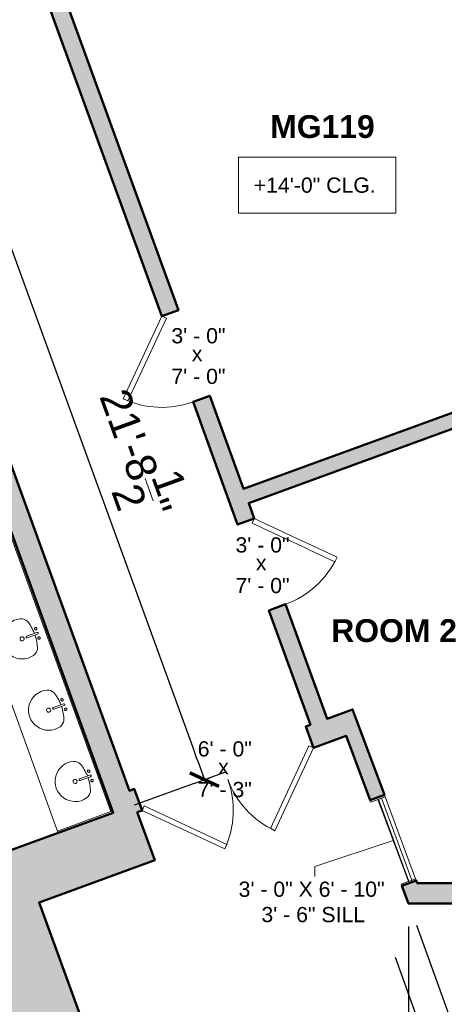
# Model space of a CAD drawing. Header units: inches. Extents: x -2078 to 109126, y -964 to 6385.
# Tile 64 of 137: x 8594 to 8762, y 4248 to 4636. Entities that reach past the tile are written whole.
import ezdxf

# ---------------------------------------------------------------- set-up
doc = ezdxf.new("R2010")
doc.units = ezdxf.units.IN
doc.header["$MEASUREMENT"] = 0
for name, color, linetype, lineweight in [('A-ANNO', 2, 'Continuous', 5), ('A-ANNO-DIMS', 1, 'Continuous', 9), ('A-CASE', 4, 'Continuous', 9), ('A-DETAIL-3', 40, 'Continuous', 15), ('A-DOOR', 1, 'Continuous', 18), ('A-FIXT', 150, 'Continuous', 9), ('A-WALL', 3, 'Continuous', 40), ('A-WINDOWS', 2, 'Continuous', 18)]:
    doc.layers.add(name, color=color, linetype=linetype, lineweight=lineweight)
doc.layers.add('A-HATCH', color=9, linetype='Continuous')
doc.styles.add('Arial_1', font='arial.ttf', dxfattribs={"height": 0.0625})
doc.styles.add('Arial_2', font='arial.ttf', dxfattribs={"height": 3})
doc.styles.add('Arial_B_1', font='arialbd.ttf', dxfattribs={"height": 3})
doc.styles.add('Jay Cad', font='arial.ttf', dxfattribs={"height": 0.125})
doc.dimstyles.new('Jay Cad - DIMS', dxfattribs={"dimtxt": 0.125, "dimasz": 0.09375, "dimexe": 0.09375, "dimexo": 0.09375, "dimgap": 0.046875, "dimtad": 1, "dimdec": 1, "dimzin": 0, "dimdsep": 46, "dimlunit": 4, "dimtxsty": 'Jay Cad', "dimblk": 'ARCHTICK', "dimcen": 0.09, "dimclrd": 1, "dimclre": 1, "dimclrt": 256, "dimadec": 0, "dimazin": 0, "dimtfac": 1, "dimtdec": 1, "dimtofl": 0, "dimtmove": 1, "dimatfit": 3, "dimfxl": 1, "dimtolj": 1, "dimtzin": 0, "dimarcsym": 0})

# ---------------------------------------------------------------- blocks, each defined once
blk = doc.blocks.new('JC_DOOR_SINGLE PANEL - SINGLE DOOR-1479750-Munger Science Center _ Ahmanson Lecture Hall-1st Floor')
at = {"layer": 'A-DOOR', "lineweight": 20}
for p, q in [((-7.46, 28.96), (-8.87, 27.54)), ((-8.87, 27.54), (16.59, 2.09)), ((18, 3.5), (-7.46, 28.96)), ((16.59, 2.09), (18, 3.5))]:
    blk.add_line(p, q, dxfattribs=at)
at = {"layer": 'A-DOOR', "lineweight": 9}
blk.add_arc((18, 3.5), 36, 135, 180, dxfattribs=at)
blk = doc.blocks.new('JC_DOOR_SINGLE PANEL - SINGLE DOOR-1491117-Munger Science Center _ Ahmanson Lecture Hall-1st Floor')
at = {"layer": 'A-DOOR', "lineweight": 20}
for p, q in [((-8.87, -27.54), (16.59, -2.09)), ((18, -3.5), (-7.46, -28.96)), ((16.59, -2.09), (18, -3.5)), ((-7.46, -28.96), (-8.87, -27.54))]:
    blk.add_line(p, q, dxfattribs=at)
at = {"layer": 'A-DOOR', "lineweight": 9}
blk.add_arc((18, -3.5), 36, 180, 225, dxfattribs=at)
blk = doc.blocks.new('JC_DOUBLE DOOR - DOUBLE DOOR-1493018-Munger Science Center _ Ahmanson Lecture Hall-1st Floor')
at = {"layer": 'A-DOOR', "lineweight": 20}
for p, q in [((-36, 4.5), (-10.54, 29.96)), ((-9.13, 28.54), (-34.59, 3.09)), ((-10.54, 29.96), (-9.13, 28.54)), ((10.54, 29.96), (9.13, 28.54)), ((9.13, 28.54), (34.59, 3.09)), ((36, 4.5), (10.54, 29.96)), ((-34.59, 3.09), (-36, 4.5)), ((34.59, 3.09), (36, 4.5))]:
    blk.add_line(p, q, dxfattribs=at)
at = {"layer": 'A-DOOR', "lineweight": 9}
for centre, start, end in [((-36, 4.5), 0, 45), ((36, 4.5), 135, 180)]:
    blk.add_arc(centre, 36, start, end, dxfattribs=at)
blk = doc.blocks.new('Sink Vanity-Round - 19_ x 19_-1499956-Munger Science Center _ Ahmanson Lecture Hall-1st Floor')
at = {"layer": 'A-FIXT'}
for p, q in [((3.43, 9.73), (3.43, 5.36)), ((4.18, 9.73), (4.18, 5.36))]:
    blk.add_line(p, q, dxfattribs=at)
for centre, radius, start, end in [((3.81, -9.17), 17.81, 91.2067, 109.2086), ((1.81, 9.73), 0.5, 360, 180), ((1.81, 9.73), 0.5, 180, 360), ((3.81, 9.73), 0.375, 360, 180), ((3.81, -9.17), 17.81, 70.7914, 88.7933), ((5.81, 9.73), 0.5, 360, 180), ((5.81, 9.73), 0.5, 180, 360), ((3.81, 3.35), 7.93, 165.3071, 14.6929), ((0.05, 4.11), 4.12, 120.7927, 162.1904), ((3.81, 3.35), 0.813, 360, 180), ((3.81, 5.36), 0.375, 180, 360), ((7.56, 4.11), 4.12, 17.8096, 59.2073), ((3.81, 3.35), 0.813, 180, 360)]:
    blk.add_arc(centre, radius, start, end, dxfattribs=at)
blk = doc.blocks.new('JC_WINDOW LOUVERS - LOUVERS-1573875-Munger Science Center _ Ahmanson Lecture Hall-1st Floor')
for p, q in [((-17.25, 3.25), (-18, 3.25)), ((-17.25, 3.25), (-17.25, -2.75)), ((-17.25, -1.25), (-17.25, 0.25)), ((17.25, 0.25), (-17.25, 0.25)), ((-17.25, 0.08), (17.25, 0.08)), ((17.25, 3.25), (18, 3.25)), ((17.25, 3.25), (17.25, -2.75)), ((17.25, 0.25), (17.25, -1.25)), ((-18, -2.75), (-17.25, -2.75)), ((-17.25, -2.75), (-17.25, -1.25)), ((17.25, -1.25), (-17.25, -1.25)), ((17.25, -2.75), (-17.25, -2.75)), ((-17.25, -2.75), (17.25, -2.75)), ((17.25, -1.25), (17.25, -2.75)), ((18, -2.75), (17.25, -2.75))]:
    blk.add_line(p, q)
blk = doc.blocks.new('JC- existing door Tag_quad - JC- existing door Tag_quad-839775-Munger Science Center _ Ahmanson Lecture Hall-1st Floor')
at = {"layer": 'A-ANNO', "insert": (-0.0234, 0.0378), "char_height": 0.0625, "width": 0.0505, "attachment_point": 1, "style": 'Arial_1', "bg_fill": 3, "box_fill_scale": 1.25, "bg_fill_color": 256, "bg_fill_true_color": 13158600, "bg_fill_transparency": 0}
blk.add_mtext('x', dxfattribs=at)
blk = doc.blocks.new('_ArchTick')
at = {"color": 0, "linetype": 'ByBlock', "const_width": 0.15}
blk.add_lwpolyline([(-0.5, -0.5), (0.5, 0.5)], dxfattribs=at)
blk = doc.blocks.new('*D3291')
at = {"layer": 'A-ANNO-DIMS', "color": 1, "lineweight": -2, "transparency": 16777216}
for p, q in [((8742.4, 4266.49), (8827.73, 4032.05)), ((8669.91, 4243.44), (8756.31, 4006.05)), ((8824.65, 4040.51), (8753.23, 4014.51))]:
    blk.add_line(p, q, dxfattribs=at)
at = {"layer": 'Defpoints', "color": 0, "transparency": 16777216}
for p in [(8739.32, 4274.95), (8666.83, 4251.9), (8753.23, 4014.51)]:
    blk.add_point(p, dxfattribs=at)
at = {"layer": 'A-ANNO-DIMS', "color": 1, "lineweight": -2, "transparency": 16777216, "xscale": 9, "yscale": 9, "zscale": 9}
for p, rotation in [((8824.65, 4040.51), 20.00000000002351), ((8753.23, 4014.51), 200.0000000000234)]:
    blk.add_blockref('_ArchTick', p, dxfattribs=dict(at, rotation=rotation))
at = {"layer": 'A-ANNO-DIMS', "color": 2, "transparency": 16777216, "insert": (8785.31, 4037.49), "char_height": 12, "width": 0.8017, "attachment_point": 5, "rotation": 20, "style": 'Jay Cad'}
blk.add_mtext('\\A1;6\'-4"', dxfattribs=at)
blk = doc.blocks.new('*D3294')
at = {"layer": 'A-ANNO-DIMS', "color": 1, "lineweight": -2, "transparency": 16777216}
for p, q in [((10977.56, 4494.19), (10977.56, 4056.18)), ((8747.72, 4278.69), (8747.72, 4056.18)), ((8747.72, 4065.18), (10977.56, 4065.18))]:
    blk.add_line(p, q, dxfattribs=at)
at = {"layer": 'Defpoints', "color": 0, "transparency": 16777216}
for p in [(10977.56, 4503.19), (8747.72, 4287.69), (10977.56, 4065.18)]:
    blk.add_point(p, dxfattribs=at)
at = {"layer": 'A-ANNO-DIMS', "color": 1, "lineweight": -2, "transparency": 16777216, "xscale": 9, "yscale": 9, "zscale": 9, "rotation": 180}
blk.add_blockref('_ArchTick', (8747.72, 4065.18), dxfattribs=at)
at = {"layer": 'A-ANNO-DIMS', "color": 1, "lineweight": -2, "transparency": 16777216, "xscale": 9, "yscale": 9, "zscale": 9}
blk.add_blockref('_ArchTick', (10977.56, 4065.18), dxfattribs=at)
at = {"layer": 'A-ANNO-DIMS', "color": 2, "transparency": 16777216, "insert": (9862.64, 4075.81), "char_height": 12, "width": 2.0166, "attachment_point": 5, "style": 'Jay Cad'}
blk.add_mtext('\\A1;185\'-10"', dxfattribs=at)
blk = doc.blocks.new('*D3295')
at = {"layer": 'A-ANNO-DIMS', "color": 1, "lineweight": -2, "transparency": 16777216}
for p, q in [((8750.79, 4279.23), (8849.31, 4006.86)), ((7452.77, 4104.06), (7645.46, 3571.37)), ((8846.25, 4015.32), (7642.4, 3579.84))]:
    blk.add_line(p, q, dxfattribs=at)
at = {"layer": 'Defpoints', "color": 0, "transparency": 16777216}
for p in [(8747.72, 4287.69), (7449.71, 4112.52), (7642.4, 3579.84)]:
    blk.add_point(p, dxfattribs=at)
at = {"layer": 'A-ANNO-DIMS', "color": 1, "lineweight": -2, "transparency": 16777216, "xscale": 9, "yscale": 9, "zscale": 9}
for p, rotation in [((8846.25, 4015.32), 19.8872031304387), ((7642.4, 3579.84), 199.8872031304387)]:
    blk.add_blockref('_ArchTick', p, dxfattribs=dict(at, rotation=rotation))
at = {"layer": 'A-ANNO-DIMS', "color": 2, "transparency": 16777216, "insert": (8240.71, 3807.57), "char_height": 12, "width": 1.8435, "attachment_point": 5, "rotation": 19.8872, "style": 'Jay Cad'}
blk.add_mtext('\\A1;106\'-8"', dxfattribs=at)
blk = doc.blocks.new('*D3317')
at = {"layer": 'A-ANNO-DIMS', "color": 1, "lineweight": -2, "transparency": 16777216}
for p, q in [((8550.56, 4571.36), (8586.51, 4584.45)), ((8578.05, 4581.37), (8667.15, 4336.58)), ((8639.65, 4326.57), (8675.6, 4339.66))]:
    blk.add_line(p, q, dxfattribs=at)
at = {"layer": 'Defpoints', "color": 0, "transparency": 16777216}
for p in [(8542.1, 4568.29), (8667.15, 4336.58), (8631.19, 4323.5)]:
    blk.add_point(p, dxfattribs=at)
at = {"layer": 'A-ANNO-DIMS', "color": 1, "lineweight": -2, "transparency": 16777216, "xscale": 9, "yscale": 9, "zscale": 9}
for p, rotation in [((8578.05, 4581.37), 110.0000000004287), ((8667.15, 4336.58), 290.0000000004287)]:
    blk.add_blockref('_ArchTick', p, dxfattribs=dict(at, rotation=rotation))
at = {"layer": 'A-ANNO-DIMS', "color": 2, "transparency": 16777216, "insert": (8640.13, 4465.36), "char_height": 12, "width": 1.4974, "attachment_point": 5, "rotation": 290, "style": 'Jay Cad'}
blk.add_mtext('\\A1;21\'-8{\\H1x;\\S1/2;}"', dxfattribs=at)

msp = doc.modelspace()

# ---------------------------------------------------------------- linework, layer by layer
at = {"layer": 'A-ANNO'}
for p, q in [((8741.655, 4312.617), (8710.786, 4302.277)), ((8710.786, 4302.277), (8710.786, 4298.353))]:
    msp.add_line(p, q, dxfattribs=at)
at = {"layer": 'A-CASE'}
msp.add_line((8558.901, 4454.979), (8609.536, 4315.445), dxfattribs=at)
at = {"layer": 'A-DETAIL-3'}
for p, q in [((8630.233, 4323.944), (8566.275, 4499.666)), ((8609.226, 4316.298), (8630.233, 4323.944))]:
    msp.add_line(p, q, dxfattribs=at)
at = {"layer": 'A-WALL', "lineweight": 50}
for points in [[(8640.677, 4323.755), (8642.557, 4324.439), (8639.479, 4332.896), (8637.599, 4332.212), (8564.749, 4532.366)], [(8566.723, 4500.628), (8631.194, 4323.496), (8480.843, 4268.772)], [(8775.058, 4484.936), (8682.589, 4451.28), (8669.25, 4487.928), (8662.672, 4485.534), (8680.286, 4437.14), (8686.864, 4439.534), (8684.641, 4445.642), (8775.058, 4478.551)], [(8634.189, 4199.626), (8601.965, 4288.161), (8647.588, 4304.767), (8640.677, 4323.755)], [(8775.058, 4295.692), (8751.15, 4295.692), (8750.742, 4296.791), (8745.118, 4294.7), (8747.724, 4287.692), (8802.058, 4287.692)]]:
    msp.add_lwpolyline(points, dxfattribs=at)
msp.add_lwpolyline([(8710.215, 4349.064), (8723.149, 4353.772), (8732.569, 4328.442), (8738.193, 4330.533), (8725.65, 4364.26), (8715.594, 4360.6), (8699.177, 4405.705), (8692.599, 4403.311), (8709.016, 4358.205), (8707.136, 4357.521)], close=True, dxfattribs=at)

# ---------------------------------------------------------------- block references
at = {"layer": 'A-FIXT', "rotation": 290.0000000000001}
for p in [(8590.801, 4394.52), (8601.258, 4366.401), (8611.715, 4338.283)]:
    msp.add_blockref('Sink Vanity-Round - 19_ x 19_-1499956-Munger Science Center _ Ahmanson Lecture Hall-1st Floor', p, dxfattribs=at)
at = {"layer": 'A-WINDOWS', "rotation": 110.3999999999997}
msp.add_blockref('JC_WINDOW LOUVERS - LOUVERS-1573875-Munger Science Center _ Ahmanson Lecture Hall-1st Floor', (8741.89, 4312.704), dxfattribs=at)

# ---------------------------------------------------------------- texts
at = {"layer": 'A-ANNO', "attachment_point": 1}
for s, insert, char_height, width, style in [('MG119', (8693.145, 4598.598), 9, 52.722, 'Arial_B_1'), ('ROOM 2', (8717.224, 4399.843), 9, 61.206, 'Arial_B_1'), ('3\' - 0" X 6\' - 10"', (8680.663, 4296.353), 6, 72.72, 'Arial_2'), ('3\' - 6" SILL', (8689.663, 4286.353), 6, 51.207, 'Arial_2')]:
    msp.add_mtext(s, dxfattribs=dict(at, insert=insert, char_height=char_height, width=width, style=style))
at = {"layer": 'A-ANNO', "char_height": 6, "attachment_point": 1, "style": 'Arial_2', "bg_fill": 3, "box_fill_scale": 1.25, "bg_fill_color": 256, "bg_fill_true_color": 13158600, "bg_fill_transparency": 0}
for s, insert, width in [('+14\'-0" CLG.', (8686.636, 4574.012), 60.297), ('3\' - 0"', (8654.145, 4514.619), 26.967), ('7\' - 0"', (8654.145, 4498.597), 26.967), ('3\' - 0"', (8679.422, 4432.128), 26.967), ('7\' - 0"', (8679.422, 4416.106), 26.967), ('6\' - 0"', (8664.537, 4351.686), 26.967), ('7\' - 3"', (8664.537, 4335.664), 26.967)]:
    msp.add_mtext(s, dxfattribs=dict(at, insert=insert, width=width))

# ---------------------------------------------------------------- dimensions: what is measured, and where the dimension line sits
at = {"layer": 'A-ANNO-DIMS'}
dim = msp.add_linear_dim(base=(10977.558, 4065.178), p1=(8747.724, 4287.692), p2=(10977.558, 4503.192), dimstyle='Jay Cad - DIMS', override={"dimclrt": 2}, dxfattribs=at)
dim.commit()
dim.dimension.update_dxf_attribs({"geometry": '*D3294', "text_midpoint": (9862.641, 4075.805)})
for base, p1, p2, angle, picture, middle in [((7642.401, 3579.835), (8747.724, 4287.692), (7449.706, 4112.521), 19.8872, '*D3295', (8240.712, 3807.571)), ((8753.233, 4014.512), (8739.32, 4274.946), (8666.832, 4251.895), 20, '*D3291', (8785.306, 4037.495))]:
    dim = msp.add_linear_dim(base=base, p1=p1, p2=p2, angle=angle, dimstyle='Jay Cad - DIMS', override={"dimclrt": 2}, dxfattribs=at)
    dim.commit()
    dim.dimension.update_dxf_attribs({"geometry": picture, "text_midpoint": middle})

# ---------------------------------------------------------------- next in the draw order: hatches: boundary and pattern name
at = {"layer": 'A-HATCH'}
h = msp.add_hatch(color=256, dxfattribs=at)
h.dxf.hatch_style = 1
h.paths.add_polyline_path([(7442.991, 4443.066), (7810.847, 4519.174), (7832.61, 4527.095), (7823.924, 4549.725), (7859.83, 4562.794), (7868.12, 4540.019), (7892.552, 4548.912), (7890.158, 4555.49), (7872.303, 4548.991), (7863.753, 4572.483), (7857.175, 4570.089), (7857.778, 4568.432), (7816.134, 4553.274), (7824.462, 4531.578), (7808.931, 4525.925), (7476.345, 4457.115), (7475.837, 4458.511), (7848.428, 4594.123), (7848.967, 4592.642), (7855.544, 4595.036), (7852.269, 4604.035), (7678.423, 4540.76), (7658.154, 4596.449), (7648.757, 4593.029), (7656.731, 4571.122), (7599.879, 4550.43), (7594.228, 4565.956), (7455.154, 4515.337), (7457.206, 4509.699), (7469.086, 4477.058), (7478.721, 4467.726), (7473.212, 4465.721), (7466.659, 4463.335), (7411.157, 4443.134), (7398.6, 4439.096), (7411.056, 4404.872), (7436.487, 4414.128), (7437.341, 4409.241), (7438.216, 4404.358), (7449.009, 4406.49), (7445.851, 4424.754)], flags=17)
h.paths.add_polyline_path([(7305.921, 4509.999), (7635.338, 4629.897), (7636.444, 4626.858), (7645.841, 4630.278), (7643.538, 4636.606), (7690.993, 4653.878), (7688.599, 4660.456), (7641.144, 4643.184), (7621.136, 4698.156), (7708.058, 4729.792), (7728.066, 4674.82), (7722.428, 4672.768), (7724.822, 4666.19), (7737.038, 4670.637), (7714.635, 4732.187), (8526.53, 5027.692), (9158.058, 5027.692), (9158.058, 5014.692), (9166.058, 5014.692), (9166.058, 5027.692), (10710.058, 5027.692), (10710.058, 4967.192), (10718.058, 4967.192), (10718.058, 4990.417), (10787.566, 4990.417), (10787.566, 4977.605), (10953.618, 4977.605), (10953.618, 4983.605), (10793.566, 4983.605), (10793.566, 4996.417), (10718.058, 4996.417), (10718.058, 5042.692), (8550.199, 5042.692), (7613.446, 4701.742), (7637.045, 4636.903), (7298.242, 4513.589), (7442.023, 4116.122), (7430.522, 4111.961), (7430.522, 3959.561), (7442.522, 3959.561), (7442.522, 4109.922), (7449.706, 4112.521)])
h.paths.add_polyline_path([(7455.986, 4371.173), (7445.194, 4369.041, 0.0691577), (7553.668, 4070.742), (7563.309, 4076.04, -0.0690822)], flags=17)
h.paths.add_polyline_path([(7589.831, 4028.68), (7580.647, 4044.49), (7571.005, 4039.192), (7573.37, 4035.064), (7575.752, 4030.945), (7550.14, 4021.623), (7562.639, 3987.281), (7652.949, 4020.151), (7651.19, 4024.983), (7693.927, 4047.907), (7698.054, 4036.567), (7855.922, 4094.027), (7850.282, 4109.525), (7893.018, 4132.449), (7901.028, 4110.444), (7991.238, 4143.278), (7972.966, 4193.48), (7978.369, 4195.446), (7974.265, 4206.723), (7931.078, 4191.004), (7599.267, 4013.018)], flags=17)
h.paths.add_polyline_path([(7962.832, 4604.342), (7960.438, 4610.919), (7936.006, 4602.027), (7925.745, 4630.218), (7910.71, 4624.745), (7930.564, 4570.196), (7923.986, 4567.802), (7926.381, 4561.224), (7932.958, 4563.619), (8052.495, 4235.196), (8041.923, 4231.348), (8046.027, 4220.072), (8051.9, 4222.21), (8119.518, 4036.432), (8139.251, 4043.615), (8054.516, 4276.423), (8083.646, 4287.026), (8081.594, 4292.664), (8052.464, 4282.062), (7938.4, 4595.449)], flags=17)
h.paths.add_polyline_path([(8154.984, 4000.389), (8135.251, 3993.206), (8144.058, 3969.009), (8186.344, 3984.4), (8183.608, 3991.918), (8161.055, 3983.709)], flags=17)
h.paths.add_polyline_path([(8250.711, 4007.832), (8235.676, 4002.36), (8232.942, 4009.874), (8223.075, 4006.282), (8225.811, 3998.765), (8228.16, 3999.62), (8236.189, 3977.562), (8258.741, 3985.77)], flags=17)
h.paths.add_polyline_path([(8453.557, 4082.059), (8456.846, 4083.256), (8454.11, 4090.774), (8443.304, 4086.841), (8446.168, 4078.972), (8431.132, 4073.5), (8439.302, 4051.054, 0.0010681), (8439.906, 4051.709), (8461.715, 4059.647)], flags=17)
h.paths.add_polyline_path([(8507.849, 4153.642), (8634.189, 4199.626), (8601.965, 4288.161), (8647.588, 4304.767), (8640.677, 4323.755), (8642.557, 4324.439), (8639.479, 4332.896), (8637.599, 4332.212), (8564.749, 4532.366), (8556.292, 4529.288), (8565.013, 4505.326), (8549.978, 4499.854), (8551.688, 4495.155), (8566.723, 4500.628), (8631.194, 4323.496), (8480.843, 4268.772), (8429.359, 4410.223), (8425.601, 4408.855), (8391.408, 4502.797), (8484.908, 4536.828), (8506.113, 4478.567), (8509.872, 4479.935), (8485.246, 4547.593), (8542.098, 4568.286), (8543.979, 4563.117), (8552.436, 4566.195), (8546.28, 4583.11), (8537.823, 4580.032), (8539.704, 4574.863), (8482.894, 4554.186), (8458.097, 4622.314), (8454.338, 4620.946), (8475.715, 4562.215), (8382.174, 4528.169), (8347.288, 4624.018), (8405.549, 4645.223), (8402.222, 4654.364), (8395.644, 4651.97), (8396.577, 4649.407), (8344.894, 4630.595), (8330.529, 4670.063), (8382.212, 4688.874), (8383.331, 4685.799), (8389.909, 4688.193), (8372.715, 4735.433), (8468.564, 4770.319), (8515.152, 4642.32), (8500.018, 4636.811), (8501.728, 4632.113), (8516.862, 4637.621), (8525.51, 4613.861), (8533.967, 4616.939), (8462.454, 4813.42), (8455.876, 4811.026), (8467.365, 4779.461), (8363.059, 4741.496), (8379.818, 4695.452), (8320.617, 4673.904), (8261.106, 4837.411), (8424.612, 4896.922), (8443.563, 4844.855), (8450.141, 4847.249), (8443.985, 4864.163), (8441.166, 4863.137), (8428.371, 4898.29), (8434.009, 4900.342), (8431.615, 4906.92), (8253.073, 4841.937), (8293.089, 4731.995), (8286.511, 4729.6), (8288.905, 4723.023), (8293.604, 4724.733), (8407.667, 4411.345), (8401.09, 4408.951), (8403.142, 4403.313), (8409.72, 4405.707), (8516.13, 4113.347), (8493.577, 4105.139), (8496.313, 4097.621), (8524.504, 4107.882)], flags=17)
h.paths.add_polyline_path([(8255.076, 4710.71), (8252.682, 4717.288), (7994.267, 4623.232), (7996.661, 4616.654)], flags=17)
h.paths.add_polyline_path([(8544.558, 4902.692), (8675.058, 4902.692), (8675.058, 4842.192), (8607.558, 4842.192), (8607.558, 4835.192), (8664.058, 4835.192), (8664.058, 4788.192), (8666.246, 4788.192), (8666.246, 4830.192), (8667.871, 4830.192), (8667.871, 4788.192), (8670.058, 4788.192), (8670.058, 4835.192), (8775.058, 4835.192), (8775.058, 4734.589), (8670.058, 4734.589), (8670.058, 4745.192), (8664.058, 4745.192), (8664.058, 4697.81), (8594.61, 4672.533), (8650.359, 4519.363), (8656.937, 4521.757), (8603.582, 4668.349), (8683.917, 4697.589), (8683.917, 4728.589), (8775.058, 4728.589), (8775.058, 4484.936), (8682.589, 4451.28), (8669.25, 4487.928), (8662.672, 4485.534), (8680.286, 4437.14), (8686.864, 4439.534), (8684.641, 4445.642), (8775.058, 4478.551), (8775.058, 4295.692), (8751.15, 4295.692), (8750.742, 4296.791), (8745.118, 4294.7), (8747.724, 4287.692), (8802.058, 4287.692), (8802.058, 4295.692), (8782.058, 4295.692), (8782.058, 4561.692), (8812.058, 4561.692), (8812.058, 4568.692), (8783.058, 4568.692), (8783.058, 4859.692), (8775.058, 4859.692), (8775.058, 4857.692), (8767.058, 4857.692), (8767.058, 4840.192), (8683.058, 4840.192), (8683.058, 4909.692), (8517.676, 4909.692), (8508.549, 4934.922), (8499.273, 4931.546), (8501.667, 4924.968), (8506.232, 4926.629), (8519.012, 4891.3), (8516.191, 4890.279), (8536.119, 4835.192), (8571.558, 4835.192), (8571.558, 4842.192), (8544.558, 4842.192)], flags=17)
h.paths.add_polyline_path([(8725.65, 4364.26), (8715.594, 4360.6), (8699.177, 4405.705), (8692.599, 4403.311), (8709.016, 4358.205), (8707.136, 4357.521), (8710.215, 4349.064), (8723.149, 4353.772), (8732.569, 4328.442), (8738.193, 4330.533)], flags=16)
h.paths.add_polyline_path([(8871.558, 4273.692), (8855.058, 4273.692), (8855.058, 4295.692), (8844.058, 4295.692), (8844.058, 4287.692), (8847.058, 4287.692), (8847.058, 4263.692), (8871.558, 4263.692)], flags=17)
h.paths.add_polyline_path([(9088.058, 4287.692), (9090.058, 4287.692), (9090.058, 4295.692), (9079.058, 4295.692), (9079.058, 4273.692), (9063.558, 4273.692), (9063.558, 4263.692), (9088.058, 4263.692)], flags=17)
h.paths.add_polyline_path([(9171.058, 4315.692), (9166.058, 4315.692), (9166.058, 4594.692), (9171.058, 4594.692), (9171.058, 4614.692), (9166.058, 4614.692), (9166.058, 4883.692), (9171.058, 4883.692), (9171.058, 4901.692), (9174.058, 4901.692), (9174.058, 4909.692), (9166.058, 4909.692), (9166.058, 4942.692), (9158.058, 4942.692), (9158.058, 4909.692), (9151.058, 4909.692), (9151.058, 4901.692), (9153.058, 4901.692), (9153.058, 4883.692), (9158.058, 4883.692), (9158.058, 4614.692), (9153.058, 4614.692), (9153.058, 4594.692), (9158.058, 4594.692), (9158.058, 4568.692), (9151.058, 4568.692), (9151.058, 4561.692), (9158.058, 4561.692), (9158.058, 4315.692), (9153.058, 4315.692), (9153.058, 4295.692), (9132.058, 4295.692), (9132.058, 4287.692), (9192.058, 4287.692), (9192.058, 4295.692), (9171.058, 4295.692)], flags=17)
h.paths.add_polyline_path([(9260.058, 4273.692), (9243.058, 4273.692), (9243.058, 4295.692), (9234.058, 4295.692), (9234.058, 4263.692), (9260.058, 4263.692)], flags=17)
h.paths.add_polyline_path([(9475.558, 4287.692), (9478.558, 4287.692), (9478.558, 4295.692), (9466.558, 4295.692), (9466.558, 4273.692), (9452.058, 4273.692), (9452.058, 4263.692), (9475.558, 4263.692)], flags=17)
h.paths.add_polyline_path([(9577.558, 4295.692), (9556.558, 4295.692), (9556.558, 4901.692), (9562.558, 4901.692), (9562.558, 4909.692), (9535.558, 4909.692), (9535.558, 4901.692), (9541.558, 4901.692), (9541.558, 4295.692), (9520.558, 4295.692), (9520.558, 4287.692), (9577.558, 4287.692)], flags=17)
h.paths.add_polyline_path([(9646.058, 4273.692), (9630.058, 4273.692), (9630.058, 4295.692), (9619.558, 4295.692), (9619.558, 4287.692), (9623.058, 4287.692), (9623.058, 4263.692), (9646.058, 4263.692)], flags=17)
h.paths.add_polyline_path([(9862.058, 4287.692), (9865.058, 4287.692), (9865.058, 4295.692), (9854.058, 4295.692), (9854.058, 4273.692), (9838.058, 4273.692), (9838.058, 4263.692), (9862.058, 4263.692)], flags=17)
h.paths.add_polyline_path([(9964.058, 4295.692), (9943.058, 4295.692), (9943.058, 4315.692), (9938.058, 4315.692), (9938.058, 4595.692), (9943.058, 4595.692), (9943.058, 4615.692), (9938.058, 4615.692), (9938.058, 4883.692), (9943.058, 4883.692), (9943.058, 4901.692), (9946.058, 4901.692), (9946.058, 4909.692), (9923.058, 4909.692), (9923.058, 4901.692), (9926.058, 4901.692), (9926.058, 4883.692), (9931.058, 4883.692), (9931.058, 4615.692), (9926.058, 4615.692), (9926.058, 4595.692), (9931.058, 4595.692), (9931.058, 4315.692), (9926.058, 4315.692), (9926.058, 4295.692), (9907.058, 4295.692), (9907.058, 4287.692), (9964.058, 4287.692)], flags=17)
h.paths.add_polyline_path([(10033.058, 4273.692), (10018.058, 4273.692), (10018.058, 4295.692), (10006.058, 4295.692), (10006.058, 4287.692), (10009.058, 4287.692), (10009.058, 4263.692), (10033.058, 4263.692)], flags=17)
h.paths.add_polyline_path([(10248.558, 4287.692), (10251.558, 4287.692), (10251.558, 4295.692), (10239.558, 4295.692), (10239.558, 4273.692), (10225.058, 4273.692), (10225.058, 4263.692), (10248.558, 4263.692)], flags=17)
h.paths.add_polyline_path([(10335.558, 4503.192), (10362.058, 4503.192), (10362.058, 4512.192), (10360.058, 4512.192), (10360.058, 4525.192), (10330.558, 4525.192), (10330.558, 4901.692), (10336.558, 4901.692), (10336.558, 4909.692), (10308.558, 4909.692), (10308.558, 4901.692), (10314.558, 4901.692), (10314.558, 4295.692), (10293.558, 4295.692), (10293.558, 4287.692), (10335.558, 4287.692)], flags=17)
h.paths.add_polyline_path([(10431.058, 4525.192), (10406.058, 4525.192), (10406.058, 4512.192), (10404.058, 4512.192), (10404.058, 4503.192), (10431.058, 4503.192)], flags=17)
h.paths.add_polyline_path([(10721.558, 4512.192), (10719.558, 4512.192), (10719.558, 4525.192), (10623.058, 4525.192), (10623.058, 4503.192), (10721.558, 4503.192)], flags=17)
h.paths.add_polyline_path([(10887.558, 4525.192), (10765.558, 4525.192), (10765.558, 4512.192), (10763.558, 4512.192), (10763.558, 4503.192), (10887.558, 4503.192)], flags=17)
h.paths.add_polyline_path([(10977.558, 4923.692), (10718.058, 4923.692), (10718.058, 4931.192), (10710.058, 4931.192), (10710.058, 4923.692), (10665.969, 4923.692), (10665.969, 4909.692), (10660.969, 4909.692), (10660.969, 4901.692), (10955.558, 4901.692), (10955.558, 4525.192), (10933.558, 4525.192), (10933.558, 4503.192), (10977.558, 4503.192)])
h.paths.add_polyline_path([(10624.969, 4909.692), (10372.558, 4909.692), (10372.558, 4901.692), (10624.969, 4901.692)], flags=17)
h.paths.add_polyline_path([(10272.558, 4909.692), (9982.058, 4909.692), (9982.058, 4901.692), (10272.558, 4901.692)], flags=17)
h.paths.add_polyline_path([(9887.058, 4909.692), (9598.558, 4909.692), (9598.558, 4901.692), (9887.058, 4901.692)], flags=17)
h.paths.add_polyline_path([(9499.558, 4909.692), (9210.058, 4909.692), (9210.058, 4901.692), (9499.558, 4901.692)], flags=17)
h.paths.add_polyline_path([(9115.058, 4909.692), (8775.058, 4909.692), (8775.058, 4895.692), (8783.058, 4895.692), (8783.058, 4901.692), (9115.058, 4901.692)], flags=17)
h.paths.add_polyline_path([(9109.058, 4568.692), (8848.058, 4568.692), (8848.058, 4561.692), (9109.058, 4561.692)], flags=17)
h.paths.add_polyline_path([(8799.058, 4179.692), (8761.058, 4179.692), (8761.058, 4155.692), (8799.058, 4155.692)], flags=17)
h.paths.add_polyline_path([(9186.058, 4179.692), (9136.058, 4179.692), (9136.058, 4155.692), (9186.058, 4155.692)], flags=17)
h.paths.add_polyline_path([(9575.058, 4179.692), (9525.058, 4179.692), (9525.058, 4155.692), (9575.058, 4155.692)], flags=17)
h.paths.add_polyline_path([(9960.558, 4179.692), (9910.558, 4179.692), (9910.558, 4155.692), (9960.558, 4155.692)], flags=17)
h.paths.add_polyline_path([(10335.558, 4179.692), (10297.558, 4179.692), (10297.558, 4155.692), (10335.558, 4155.692)], flags=17)
h.paths.add_polyline_path([(10769.861, 4431.192), (10716.831, 4431.192), (10716.831, 4407.192), (10769.861, 4407.192)], flags=17)
h.paths.add_polyline_path([(10775.558, 4431.192), (10769.861, 4431.192), (10769.861, 4407.192), (10775.558, 4407.192)], flags=17)
h.paths.add_polyline_path([(10716.831, 4431.192), (10711.558, 4431.192), (10711.558, 4407.192), (10716.831, 4407.192)], flags=17)
h.paths.add_polyline_path([(8363.675, 4388.948), (8361.623, 4394.586), (8121.061, 4307.029), (8123.113, 4301.391)], flags=17)

# ---------------------------------------------------------------- next in the draw order: linework, layer by layer
at = {"layer": 'A-ANNO', "flags": 128}
msp.add_lwpolyline([(8680.636, 4582.012), (8742.64, 4582.012), (8742.64, 4559.997), (8680.636, 4559.997)], close=True, dxfattribs=at)
at = {"layer": 'A-WALL', "lineweight": 50}
msp.add_lwpolyline([(8775.058, 4734.589), (8670.058, 4734.589), (8670.058, 4745.192), (8664.058, 4745.192), (8664.058, 4697.81), (8594.61, 4672.533), (8650.359, 4519.363), (8656.937, 4521.757), (8603.582, 4668.349), (8683.917, 4697.589), (8683.917, 4728.589), (8775.058, 4728.589)], dxfattribs=at)

# ---------------------------------------------------------------- next in the draw order: block references
at = {"layer": 'A-DOOR'}
for name, p, rotation in [('JC_DOOR_SINGLE PANEL - SINGLE DOOR-1479750-Munger Science Center _ Ahmanson Lecture Hall-1st Floor', (8659.805, 4503.645), 109.9999999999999), ('JC_DOOR_SINGLE PANEL - SINGLE DOOR-1491117-Munger Science Center _ Ahmanson Lecture Hall-1st Floor', (8689.731, 4421.422), 109.9999999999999), ('JC_DOUBLE DOOR - DOUBLE DOOR-1493018-Munger Science Center _ Ahmanson Lecture Hall-1st Floor', (8674.847, 4340.98), 199.9999999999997)]:
    msp.add_blockref(name, p, dxfattribs=dict(at, rotation=rotation))

# ---------------------------------------------------------------- next in the draw order: block references
at = {"layer": 'A-ANNO', "xscale": 96, "yscale": 96, "zscale": 96}
for p in [(8664.454, 4503.913), (8689.731, 4421.422), (8674.847, 4340.98)]:
    msp.add_blockref('JC- existing door Tag_quad - JC- existing door Tag_quad-839775-Munger Science Center _ Ahmanson Lecture Hall-1st Floor', p, dxfattribs=at)

# ---------------------------------------------------------------- next in the draw order: dimensions: what is measured, and where the dimension line sits
at = {"layer": 'A-ANNO-DIMS'}
dim = msp.add_linear_dim(base=(8667.147, 4336.581), p1=(8542.098, 4568.286), p2=(8631.194, 4323.496), angle=290, dimstyle='Jay Cad - DIMS', override={"dimclrt": 2}, dxfattribs=at)
dim.commit()
dim.dimension.update_dxf_attribs({"geometry": '*D3317', "text_midpoint": (8640.125, 4465.356)})

doc.saveas('drawing.dxf')
